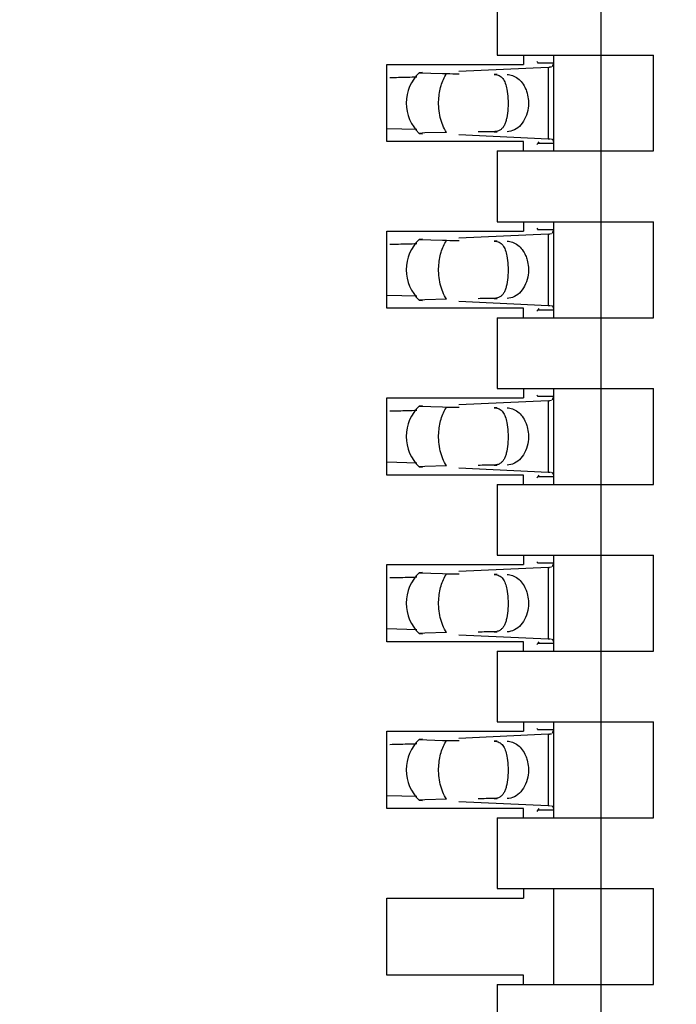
# Model space of a CAD drawing. Header units: inches. Extents: x 0 to 22, y 0 to 17.
# Tile 7 of 52: x 4.157 to 4.281, y 8.476 to 8.662. Entities that reach past the tile are written whole.
import ezdxf

# ---------------------------------------------------------------- set-up
doc = ezdxf.new("R2010")
doc.units = ezdxf.units.IN
doc.header["$LTSCALE"] = 1.21
doc.header["$MEASUREMENT"] = 0
doc.layers.get('0').update_dxf_attribs({"linetype": 'CONTINUOUS'})
doc.layers.add('DIMENSIONS', color=7, linetype='CONTINUOUS')
doc.styles.get("Standard").update_dxf_attribs({"font": 'txt', "width": 0.8})
doc.dimstyles.new('DIMSTYLE_1', dxfattribs={"dimtxt": 0.125, "dimasz": 0.18, "dimexe": 0.18, "dimexo": 0.0625, "dimgap": 0.09, "dimtad": 0, "dimtih": 1, "dimtoh": 1, "dimdec": 3, "dimzin": 4, "dimdsep": 46, "dimtxsty": 'STANDARD', "dimblk": '_FILLED', "dimblk1": '_FILLED', "dimblk2": '_FILLED', "dimcen": 0.09, "dimadec": 0, "dimazin": 0, "dimtp": 0.01, "dimtm": 0.01, "dimtfac": 1, "dimtdec": 3, "dimtofl": 0, "dimtmove": 0, "dimatfit": 3, "dimldrblk": '_FILLED', "dimfxl": 1, "dimtolj": 1, "dimtzin": 4, "dimarcsym": 0})

# ---------------------------------------------------------------- blocks, each defined once
blk = doc.blocks.new('*D4')
at = {"layer": 'DIMENSIONS', "color": 2, "linetype": 'CONTINUOUS'}
blk.add_line((4.453634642, 7.0576741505), (3.554734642, 7.0576741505), dxfattribs=at)
at = {"layer": 'DIMENSIONS', "color": 2, "linetype": 'CONTINUOUS', "insert": (3.492234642, 7.1201741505), "char_height": 0.125, "width": 1.525, "attachment_point": 3, "line_spacing_factor": 0.9}
blk.add_mtext('-4.822{\\Ftxt.shx;\\W1.000000;\\H0.125000; }[122.48]', dxfattribs=at)
blk = doc.blocks.new('_FILLED')
at = {"color": 0, "linetype": 'BYBLOCK'}
blk.add_solid([(0, 0), (-1, 0.1736111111), (-1, -0.1736111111)], dxfattribs=at)
blk = doc.blocks.new('*D5')
at = {"layer": 'DIMENSIONS', "color": 2, "linetype": 'CONTINUOUS'}
for p, q in [((4.0577810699, 6.9362306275), (3.9375, 6.75)), ((4.441734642, 6.9362306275), (4.0577810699, 6.9362306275)), ((3.9375, 6.75), (3.554734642, 6.75))]:
    blk.add_line(p, q, dxfattribs=at)
at = {"layer": 'DIMENSIONS', "color": 2, "linetype": 'CONTINUOUS', "insert": (3.492234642, 6.8125), "char_height": 0.125, "width": 1.525, "attachment_point": 3, "line_spacing_factor": 0.9}
blk.add_mtext('-4.943{\\Ftxt.shx;\\W1.000000;\\H0.125000; }[125.56]', dxfattribs=at)

msp = doc.modelspace()

# ---------------------------------------------------------------- linework, layer by layer
at = {"color": 7, "linetype": 'CONTINUOUS'}
for p, q in [((4.2667716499, 8.3053749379), (4.2667716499, 10.8770284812)), ((4.2470866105, 8.6687607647), (4.2470866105, 8.6553749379)), ((4.2470866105, 8.6553749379), (4.2766141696, 8.6553749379)), ((4.2520472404, 8.6553749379), (4.2520472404, 8.6536032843)), ((4.2577165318, 8.6538815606), (4.2547713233, 8.6538815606)), ((4.2577165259, 8.6538716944), (4.2574714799, 8.6531636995)), ((4.2577155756, 8.6539437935), (4.257716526, 8.653872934)), ((4.2577165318, 8.6553749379), (4.2577165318, 8.6372647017)), ((4.2766141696, 8.6372647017), (4.2766141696, 8.6553749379)), ((4.2262204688, 8.6536032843), (4.2520472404, 8.6536032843)), ((4.2262204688, 8.6390363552), (4.2262204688, 8.6536032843)), ((4.2329966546, 8.6521094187), (4.2323659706, 8.6520561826)), ((4.2323659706, 8.6520561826), (4.2367844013, 8.651897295)), ((4.2567496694, 8.6530624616), (4.2398665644, 8.6522780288)), ((4.2573293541, 8.653094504), (4.2569714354, 8.6530719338)), ((4.2367844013, 8.651897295), (4.2375311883, 8.6518848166)), ((4.2262310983, 8.6415063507), (4.2318955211, 8.6413659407)), ((4.2520472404, 8.6390363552), (4.2262204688, 8.6390363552)), ((4.2323659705, 8.640583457), (4.2329966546, 8.6405302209)), ((4.2334377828, 8.6406628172), (4.2323777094, 8.6405945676)), ((4.2375311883, 8.640754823), (4.2334377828, 8.6406628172)), ((4.2398665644, 8.6403616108), (4.2567496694, 8.6395771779)), ((4.2520472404, 8.6372647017), (4.2520472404, 8.6390363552)), ((4.2549872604, 8.6390109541), (4.2547713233, 8.6387580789)), ((4.2567496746, 8.6395789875), (4.2571647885, 8.6395564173)), ((4.2577016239, 8.6390038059), (4.2577165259, 8.6387679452)), ((4.2470866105, 8.6372647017), (4.2766141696, 8.6372647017)), ((4.2470866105, 8.6372647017), (4.2470866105, 8.6238788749)), ((4.2547713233, 8.6387580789), (4.2577165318, 8.6387580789)), ((4.257716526, 8.6387667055), (4.2577155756, 8.638695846)), ((4.2470866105, 8.6238788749), (4.2766141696, 8.6238788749)), ((4.2520472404, 8.6238788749), (4.2520472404, 8.6221072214)), ((4.2577165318, 8.6223854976), (4.2547713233, 8.6223854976)), ((4.2577165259, 8.6223756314), (4.2574714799, 8.6216676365)), ((4.2577155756, 8.6224477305), (4.257716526, 8.622376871)), ((4.2577165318, 8.6238788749), (4.2577165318, 8.6057686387)), ((4.2766141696, 8.6057686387), (4.2766141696, 8.6238788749)), ((4.2262204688, 8.6221072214), (4.2520472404, 8.6221072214)), ((4.2262204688, 8.6075402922), (4.2262204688, 8.6221072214)), ((4.2329966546, 8.6206133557), (4.2323659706, 8.6205601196)), ((4.2323659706, 8.6205601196), (4.2367844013, 8.620401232)), ((4.2367844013, 8.620401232), (4.2375311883, 8.6203887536)), ((4.2567496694, 8.6215663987), (4.2398665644, 8.6207819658)), ((4.2573293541, 8.621598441), (4.2569714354, 8.6215758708)), ((4.2262310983, 8.6100102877), (4.2318955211, 8.6098698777)), ((4.2375311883, 8.60925876), (4.2334377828, 8.6091667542)), ((4.2520472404, 8.6075402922), (4.2262204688, 8.6075402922)), ((4.2323659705, 8.609087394), (4.2329966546, 8.6090341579)), ((4.2334377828, 8.6091667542), (4.2323777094, 8.6090985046)), ((4.2398665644, 8.6088655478), (4.2567496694, 8.6080811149)), ((4.2520472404, 8.6057686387), (4.2520472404, 8.6075402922)), ((4.2549872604, 8.6075148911), (4.2547713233, 8.6072620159)), ((4.2567496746, 8.6080829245), (4.2571647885, 8.6080603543)), ((4.2577016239, 8.6075077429), (4.2577165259, 8.6072718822)), ((4.2470866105, 8.6057686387), (4.2766141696, 8.6057686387)), ((4.2470866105, 8.6057686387), (4.2470866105, 8.5923828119)), ((4.2547713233, 8.6072620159), (4.2577165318, 8.6072620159)), ((4.257716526, 8.6072706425), (4.2577155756, 8.6071997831)), ((4.2262204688, 8.5906111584), (4.2520472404, 8.5906111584)), ((4.2262204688, 8.5760442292), (4.2262204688, 8.5906111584)), ((4.2470866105, 8.5923828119), (4.2766141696, 8.5923828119)), ((4.2520472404, 8.5923828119), (4.2520472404, 8.5906111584)), ((4.2577165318, 8.5908894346), (4.2547713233, 8.5908894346)), ((4.2577165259, 8.5908795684), (4.2574714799, 8.5901715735)), ((4.2577155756, 8.5909516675), (4.257716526, 8.5908808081)), ((4.2577165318, 8.5923828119), (4.2577165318, 8.5742725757)), ((4.2766141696, 8.5742725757), (4.2766141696, 8.5923828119)), ((4.2329966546, 8.5891172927), (4.2323659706, 8.5890640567)), ((4.2323659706, 8.5890640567), (4.2367844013, 8.588905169)), ((4.2367844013, 8.588905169), (4.2375311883, 8.5888926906)), ((4.2567496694, 8.5900703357), (4.2398665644, 8.5892859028)), ((4.2573293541, 8.590102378), (4.2569714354, 8.5900798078)), ((4.2262310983, 8.5785142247), (4.2318955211, 8.5783738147)), ((4.2323659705, 8.577591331), (4.2329966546, 8.5775380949)), ((4.2334377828, 8.5776706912), (4.2323777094, 8.5776024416)), ((4.2375311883, 8.577762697), (4.2334377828, 8.5776706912)), ((4.2520472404, 8.5760442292), (4.2262204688, 8.5760442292)), ((4.2398665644, 8.5773694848), (4.2567496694, 8.5765850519)), ((4.2520472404, 8.5742725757), (4.2520472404, 8.5760442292)), ((4.2549872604, 8.5760188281), (4.2547713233, 8.5757659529)), ((4.2547713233, 8.5757659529), (4.2577165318, 8.5757659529)), ((4.2567496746, 8.5765868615), (4.2571647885, 8.5765642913)), ((4.2577016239, 8.5760116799), (4.2577165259, 8.5757758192)), ((4.257716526, 8.5757745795), (4.2577155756, 8.5757037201)), ((4.2470866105, 8.5742725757), (4.2766141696, 8.5742725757)), ((4.2470866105, 8.5742725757), (4.2470866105, 8.5608867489)), ((4.2470866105, 8.5608867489), (4.2766141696, 8.5608867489)), ((4.2520472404, 8.5608867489), (4.2520472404, 8.5591150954)), ((4.2577165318, 8.5608867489), (4.2577165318, 8.5427765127)), ((4.2766141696, 8.5427765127), (4.2766141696, 8.5608867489)), ((4.2262204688, 8.5591150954), (4.2520472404, 8.5591150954)), ((4.2262204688, 8.5445481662), (4.2262204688, 8.5591150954)), ((4.2577165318, 8.5593933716), (4.2547713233, 8.5593933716)), ((4.2577165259, 8.5593835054), (4.2574714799, 8.5586755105)), ((4.2577155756, 8.5594556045), (4.257716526, 8.5593847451)), ((4.2329966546, 8.5576212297), (4.2323659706, 8.5575679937)), ((4.2323659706, 8.5575679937), (4.2367844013, 8.557409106)), ((4.2367844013, 8.557409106), (4.2375311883, 8.5573966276)), ((4.2567496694, 8.5585742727), (4.2398665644, 8.5577898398)), ((4.2573293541, 8.558606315), (4.2569714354, 8.5585837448)), ((4.2262310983, 8.5470181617), (4.2318955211, 8.5468777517)), ((4.2323659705, 8.5460952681), (4.2329966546, 8.5460420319)), ((4.2334377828, 8.5461746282), (4.2323777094, 8.5461063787)), ((4.2375311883, 8.546266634), (4.2334377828, 8.5461746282)), ((4.2520472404, 8.5445481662), (4.2262204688, 8.5445481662)), ((4.2398665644, 8.5458734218), (4.2567496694, 8.5450889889)), ((4.2520472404, 8.5427765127), (4.2520472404, 8.5445481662)), ((4.2549872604, 8.5445227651), (4.2547713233, 8.54426989)), ((4.2547713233, 8.54426989), (4.2577165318, 8.54426989)), ((4.2567496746, 8.5450907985), (4.2571647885, 8.5450682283)), ((4.2577016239, 8.5445156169), (4.2577165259, 8.5442797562)), ((4.257716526, 8.5442785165), (4.2577155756, 8.5442076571)), ((4.2470866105, 8.5427765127), (4.2766141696, 8.5427765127)), ((4.2470866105, 8.5427765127), (4.2470866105, 8.5293906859)), ((4.2470866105, 8.5293906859), (4.2766141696, 8.5293906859)), ((4.2520472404, 8.5293906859), (4.2520472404, 8.5276190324)), ((4.2577165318, 8.5293906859), (4.2577165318, 8.5112804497)), ((4.2766141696, 8.5112804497), (4.2766141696, 8.5293906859)), ((4.2262204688, 8.5276190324), (4.2520472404, 8.5276190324)), ((4.2262204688, 8.5130521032), (4.2262204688, 8.5276190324)), ((4.2577165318, 8.5278973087), (4.2547713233, 8.5278973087)), ((4.2577165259, 8.5278874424), (4.2574714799, 8.5271794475)), ((4.2577155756, 8.5279595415), (4.257716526, 8.5278886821)), ((4.2329966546, 8.5261251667), (4.2323659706, 8.5260719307)), ((4.2323659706, 8.5260719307), (4.2367844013, 8.525913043)), ((4.2367844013, 8.525913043), (4.2375311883, 8.5259005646)), ((4.2567496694, 8.5270782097), (4.2398665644, 8.5262937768)), ((4.2573293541, 8.527110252), (4.2569714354, 8.5270876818)), ((4.2262310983, 8.5155220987), (4.2318955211, 8.5153816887)), ((4.2323659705, 8.5145992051), (4.2329966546, 8.5145459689)), ((4.2334377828, 8.5146785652), (4.2323777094, 8.5146103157)), ((4.2375311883, 8.514770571), (4.2334377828, 8.5146785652)), ((4.2398665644, 8.5143773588), (4.2567496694, 8.5135929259)), ((4.2520472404, 8.5130521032), (4.2262204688, 8.5130521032)), ((4.2520472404, 8.5112804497), (4.2520472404, 8.5130521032)), ((4.2549872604, 8.5130267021), (4.2547713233, 8.512773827)), ((4.2547713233, 8.512773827), (4.2577165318, 8.512773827)), ((4.2567496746, 8.5135947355), (4.2571647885, 8.5135721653)), ((4.2577016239, 8.5130195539), (4.2577165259, 8.5127836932)), ((4.257716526, 8.5127824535), (4.2577155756, 8.5127115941)), ((4.2470866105, 8.5112804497), (4.2766141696, 8.5112804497)), ((4.2470866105, 8.5112804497), (4.2470866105, 8.4978946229)), ((4.2470866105, 8.4978946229), (4.2766141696, 8.4978946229)), ((4.2520472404, 8.4978946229), (4.2520472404, 8.4961229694)), ((4.2577165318, 8.4978946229), (4.2577165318, 8.4797843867)), ((4.2766141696, 8.4797843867), (4.2766141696, 8.4978946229)), ((4.2262204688, 8.4961229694), (4.2520472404, 8.4961229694)), ((4.2262204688, 8.4815560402), (4.2262204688, 8.4961229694)), ((4.2520472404, 8.4815560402), (4.2262204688, 8.4815560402)), ((4.2520472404, 8.4797843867), (4.2520472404, 8.4815560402)), ((4.2470866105, 8.4797843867), (4.2766141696, 8.4797843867)), ((4.2470866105, 8.4797843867), (4.2470866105, 8.4663985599))]:
    msp.add_line(p, q, dxfattribs=at)
at = {"color": 9, "linetype": 'CONTINUOUS'}
for p, q in [((4.2567496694, 8.6530624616), (4.2567496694, 8.6395771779)), ((4.2470866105, 8.6517332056), (4.2465068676, 8.6517332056)), ((4.2465068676, 8.640906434), (4.2470866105, 8.640906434)), ((4.2567496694, 8.6215663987), (4.2567496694, 8.6080811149)), ((4.2470866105, 8.6202371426), (4.2465068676, 8.6202371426)), ((4.2465068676, 8.609410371), (4.2470866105, 8.609410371)), ((4.2470866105, 8.5887410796), (4.2465068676, 8.5887410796)), ((4.2567496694, 8.5900703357), (4.2567496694, 8.5765850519)), ((4.2465068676, 8.577914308), (4.2470866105, 8.577914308)), ((4.2470866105, 8.5572450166), (4.2465068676, 8.5572450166)), ((4.2567496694, 8.5585742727), (4.2567496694, 8.5450889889)), ((4.2465068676, 8.546418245), (4.2470866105, 8.546418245)), ((4.2470866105, 8.5257489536), (4.2465068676, 8.5257489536)), ((4.2567496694, 8.5270782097), (4.2567496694, 8.5135929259)), ((4.2465068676, 8.514922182), (4.2470866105, 8.514922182))]:
    msp.add_line(p, q, dxfattribs=at)
at = {"color": 7, "linetype": 'CONTINUOUS'}
for centre, radius, start, end in [((4.2377598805, 8.6463198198), 0.0078740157, 133.2376953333, 226.7623047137), ((4.255193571, 8.6858400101), 0.0328162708, 272.7179069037, 273.1055942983), ((4.2163025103, 9.1790686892), 0.5280282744, 271.1421004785, 271.497255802), ((4.2239819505, 8.8889813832), 0.2378393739, 271.4738626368, 271.9067402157), ((4.2377598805, 8.6148237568), 0.0078740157, 133.2376953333, 226.7623047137), ((4.255193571, 8.6543439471), 0.0328162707, 272.717906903, 273.1055942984), ((4.2163025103, 9.1475726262), 0.5280282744, 271.1421004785, 271.497255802), ((4.2239819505, 8.8574853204), 0.2378393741, 271.4738626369, 271.9067402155), ((4.2377598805, 8.5833276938), 0.0078740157, 133.2376953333, 226.7623047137), ((4.255193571, 8.6228478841), 0.0328162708, 272.7179069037, 273.1055942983), ((4.2163025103, 9.1160765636), 0.5280282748, 271.1421004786, 271.4972558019), ((4.2239819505, 8.8259892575), 0.2378393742, 271.473862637, 271.9067402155), ((4.2377598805, 8.5518316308), 0.0078740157, 133.2376953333, 226.7623047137), ((4.255193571, 8.5913518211), 0.0328162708, 272.7179069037, 273.1055942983), ((4.2163025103, 9.0845805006), 0.5280282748, 271.1421004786, 271.4972558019), ((4.2239819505, 8.7944931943), 0.2378393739, 271.4738626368, 271.9067402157), ((4.2377598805, 8.5203355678), 0.0078740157, 133.2376953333, 226.7623047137), ((4.255193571, 8.5598557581), 0.0328162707, 272.7179069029, 273.1055942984), ((4.2163025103, 9.0530844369), 0.528028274, 271.1421004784, 271.4972558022), ((4.2239819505, 8.7629971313), 0.2378393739, 271.4738626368, 271.9067402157)]:
    msp.add_arc(centre, radius, start, end, dxfattribs=at)
for centre, major_axis, ratio, start_param, end_param in [((4.255909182, 8.664902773), (0, 0.0118110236), 0.2679491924, -3.5686741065, -3.5093685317), ((4.5741666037, 8.6463198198), (0.4711895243, -0.0078735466), 0.0001824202, -2.366612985, -2.3595019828), ((4.5741666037, 8.6463198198), (0.4711895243, 0.0078735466), 0.0001824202, 2.3397535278, 2.3486684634), ((4.255909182, 8.6277368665), (-0, 0.0118110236), 0.2679491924, 0.3677758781, 0.4270810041), ((4.255909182, 8.63340671), (-0, 0.0118110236), 0.2679491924, -3.5686741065, -3.5093685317), ((4.5741666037, 8.6148237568), (0.4711895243, -0.0078735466), 0.0001824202, -2.366612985, -2.3595019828), ((4.5741666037, 8.6148237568), (0.4711895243, 0.0078735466), 0.0001824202, 2.3397535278, 2.3486684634), ((4.255909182, 8.5962408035), (-0, 0.0118110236), 0.2679491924, 0.3677758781, 0.4270810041), ((4.255909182, 8.601910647), (0, 0.0118110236), 0.2679491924, -3.5686741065, -3.5093685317), ((4.5741666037, 8.5833276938), (0.4711895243, -0.0078735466), 0.0001824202, -2.366612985, -2.3595019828), ((4.5741666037, 8.5833276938), (0.4711895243, 0.0078735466), 0.0001824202, 2.3397535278, 2.3486684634), ((4.255909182, 8.5647447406), (0, 0.0118110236), 0.2679491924, 0.3677758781, 0.4270810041), ((4.255909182, 8.570414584), (0, 0.0118110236), 0.2679491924, -3.5686741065, -3.5093685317), ((4.5741666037, 8.5518316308), (0.4711895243, -0.0078735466), 0.0001824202, -2.366612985, -2.3595019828), ((4.5741666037, 8.5518316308), (0.4711895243, 0.0078735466), 0.0001824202, 2.3397535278, 2.3486684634), ((4.255909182, 8.5332486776), (-0, 0.0118110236), 0.2679491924, 0.3677758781, 0.4270810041), ((4.255909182, 8.538918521), (0, 0.0118110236), 0.2679491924, -3.5686741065, -3.5093685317), ((4.5741666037, 8.5203355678), (0.4711895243, -0.0078735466), 0.0001824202, -2.366612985, -2.3595019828), ((4.5741666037, 8.5203355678), (0.4711895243, 0.0078735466), 0.0001824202, 2.3397535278, 2.3486684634), ((4.255909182, 8.5017526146), (-0, 0.0118110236), 0.2679491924, 0.3677758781, 0.4270810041)]:
    msp.add_ellipse(centre, major_axis=major_axis, ratio=ratio, start_param=start_param, end_param=end_param, dxfattribs=at)
at = {"color": 9, "linetype": 'CONTINUOUS'}
for points, knots in [([(4.2360418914, 8.6469372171), (4.2360883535, 8.6478412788), (4.2363712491, 8.6495717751), (4.2370766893, 8.6511885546), (4.2375311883, 8.6518848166)], [0, 0, 0, 0, 0.5212411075, 1, 1, 1, 1]), ([(4.2375311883, 8.640754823), (4.2369700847, 8.641614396), (4.2361673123, 8.6436546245), (4.2359844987, 8.6458204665), (4.2360418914, 8.6469372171)], [0, 0, 0, 0, 0.4786163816, 1, 1, 1, 1]), ([(4.2360418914, 8.6154411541), (4.2360883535, 8.6163452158), (4.2363712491, 8.6180757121), (4.2370766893, 8.6196924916), (4.2375311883, 8.6203887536)], [0, 0, 0, 0, 0.5212411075, 1, 1, 1, 1]), ([(4.2375311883, 8.60925876), (4.2369700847, 8.610118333), (4.2361673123, 8.6121585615), (4.2359844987, 8.6143244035), (4.2360418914, 8.6154411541)], [0, 0, 0, 0, 0.4786163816, 1, 1, 1, 1]), ([(4.2360418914, 8.5839450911), (4.2360883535, 8.5848491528), (4.2363712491, 8.5865796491), (4.2370766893, 8.5881964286), (4.2375311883, 8.5888926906)], [0, 0, 0, 0, 0.5212411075, 1, 1, 1, 1]), ([(4.2375311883, 8.577762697), (4.2369700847, 8.57862227), (4.2361673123, 8.5806624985), (4.2359844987, 8.5828283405), (4.2360418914, 8.5839450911)], [0, 0, 0, 0, 0.4786163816, 1, 1, 1, 1]), ([(4.2360418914, 8.5524490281), (4.2360883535, 8.5533530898), (4.2363712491, 8.5550835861), (4.2370766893, 8.5567003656), (4.2375311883, 8.5573966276)], [0, 0, 0, 0, 0.5212411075, 1, 1, 1, 1]), ([(4.2375311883, 8.546266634), (4.2369700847, 8.547126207), (4.2361673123, 8.5491664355), (4.2359844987, 8.5513322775), (4.2360418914, 8.5524490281)], [0, 0, 0, 0, 0.4786163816, 1, 1, 1, 1]), ([(4.2360418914, 8.5209529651), (4.2360883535, 8.5218570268), (4.2363712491, 8.5235875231), (4.2370766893, 8.5252043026), (4.2375311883, 8.5259005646)], [0, 0, 0, 0, 0.5212411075, 1, 1, 1, 1]), ([(4.2375311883, 8.514770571), (4.2369700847, 8.515630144), (4.2361673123, 8.5176703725), (4.2359844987, 8.5198362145), (4.2360418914, 8.5209529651)], [0, 0, 0, 0, 0.4786163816, 1, 1, 1, 1])]:
    msp.add_open_spline(points, degree=3, knots=knots, dxfattribs=at)
at = {"color": 7, "linetype": 'CONTINUOUS'}
for points, knots in [([(4.2465068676, 8.6517332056), (4.2468395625, 8.6517275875), (4.2473355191, 8.6516332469), (4.2478665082, 8.6512788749), (4.24817979, 8.6509402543), (4.248433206, 8.6505305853), (4.2487196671, 8.6498679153), (4.2488547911, 8.649318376), (4.2489267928, 8.6489343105)], [0, 0, 0, 0, 0.246021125, 0.3565709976, 0.4674902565, 0.584442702, 0.7110848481, 1, 1, 1, 1]), ([(4.2489568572, 8.6517332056), (4.2493132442, 8.6517272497), (4.2500461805, 8.6515850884), (4.2510407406, 8.6510121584), (4.2518803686, 8.6501308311), (4.2522924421, 8.6494006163), (4.2524629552, 8.6490065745)], [0, 0, 0, 0, 0.2285254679, 0.4679518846, 0.7247253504, 1, 1, 1, 1]), ([(4.2489267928, 8.6489343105), (4.2490345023, 8.6483597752), (4.2491562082, 8.6471492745), (4.2491521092, 8.6459346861), (4.2491149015, 8.645307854)], [0, 0, 0, 0, 0.4821064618, 1, 1, 1, 1]), ([(4.2524629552, 8.6490065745), (4.2525821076, 8.6487312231), (4.2529852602, 8.6475719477), (4.2530633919, 8.6463047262), (4.2529420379, 8.6453876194)], [0, 0, 0, 0, 0.2448939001, 1, 1, 1, 1]), ([(4.2491149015, 8.645307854), (4.2490800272, 8.6447203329), (4.2489879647, 8.6438776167), (4.24872978, 8.6428359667), (4.2484827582, 8.6421913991), (4.2481570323, 8.6416521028), (4.2477223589, 8.6412312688), (4.2471561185, 8.6409642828), (4.2467307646, 8.6409102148), (4.2465068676, 8.640906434)], [0, 0, 0, 0, 0.3111597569, 0.4460927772, 0.566488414, 0.6748242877, 0.776716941, 0.8816123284, 1, 1, 1, 1]), ([(4.2529420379, 8.6453876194), (4.2528625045, 8.6447865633), (4.2525577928, 8.6436379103), (4.2516674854, 8.6421758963), (4.2504305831, 8.6411725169), (4.2494334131, 8.6409143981), (4.2489568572, 8.640906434)], [0, 0, 0, 0, 0.28045492, 0.5418465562, 0.779528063, 1, 1, 1, 1]), ([(4.2573293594, 8.6395469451), (4.2573794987, 8.6395313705), (4.257476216, 8.6394846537), (4.2576375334, 8.6393122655), (4.2576846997, 8.6391292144), (4.2577016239, 8.6390038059)], [0, 0, 0, 0, 0.2267990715, 0.4533532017, 1, 1, 1, 1]), ([(4.2465068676, 8.6202371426), (4.2468395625, 8.6202315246), (4.2473355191, 8.6201371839), (4.2478665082, 8.6197828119), (4.24817979, 8.6194441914), (4.248433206, 8.6190345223), (4.2487196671, 8.6183718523), (4.2488547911, 8.617822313), (4.2489267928, 8.6174382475)], [0, 0, 0, 0, 0.246021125, 0.3565709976, 0.4674902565, 0.584442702, 0.7110848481, 1, 1, 1, 1]), ([(4.2489568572, 8.6202371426), (4.2493132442, 8.6202311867), (4.2500461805, 8.6200890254), (4.2510407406, 8.6195160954), (4.2518803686, 8.6186347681), (4.2522924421, 8.6179045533), (4.2524629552, 8.6175105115)], [0, 0, 0, 0, 0.2285254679, 0.4679518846, 0.7247253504, 1, 1, 1, 1]), ([(4.2489267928, 8.6174382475), (4.2490345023, 8.6168637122), (4.2491562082, 8.6156532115), (4.2491521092, 8.6144386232), (4.2491149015, 8.613811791)], [0, 0, 0, 0, 0.4821064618, 1, 1, 1, 1]), ([(4.2524629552, 8.6175105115), (4.2525821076, 8.6172351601), (4.2529852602, 8.6160758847), (4.2530633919, 8.6148086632), (4.2529420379, 8.6138915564)], [0, 0, 0, 0, 0.2448939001, 1, 1, 1, 1]), ([(4.2491149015, 8.613811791), (4.2490800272, 8.61322427), (4.2489879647, 8.6123815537), (4.24872978, 8.6113399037), (4.2484827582, 8.6106953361), (4.2481570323, 8.6101560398), (4.2477223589, 8.6097352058), (4.2471561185, 8.6094682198), (4.2467307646, 8.6094141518), (4.2465068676, 8.609410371)], [0, 0, 0, 0, 0.3111597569, 0.4460927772, 0.566488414, 0.6748242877, 0.776716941, 0.8816123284, 1, 1, 1, 1]), ([(4.2529420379, 8.6138915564), (4.2528625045, 8.6132905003), (4.2525577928, 8.6121418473), (4.2516674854, 8.6106798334), (4.2504305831, 8.6096764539), (4.2494334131, 8.6094183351), (4.2489568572, 8.609410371)], [0, 0, 0, 0, 0.28045492, 0.5418465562, 0.779528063, 1, 1, 1, 1]), ([(4.2573293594, 8.6080508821), (4.2573794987, 8.6080353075), (4.257476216, 8.6079885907), (4.2576375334, 8.6078162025), (4.2576846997, 8.6076331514), (4.2577016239, 8.6075077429)], [0, 0, 0, 0, 0.2267990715, 0.4533532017, 1, 1, 1, 1]), ([(4.2465068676, 8.5887410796), (4.2468395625, 8.5887354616), (4.2473355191, 8.5886411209), (4.2478665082, 8.588286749), (4.24817979, 8.5879481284), (4.248433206, 8.5875384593), (4.2487196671, 8.5868757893), (4.2488547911, 8.58632625), (4.2489267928, 8.5859421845)], [0, 0, 0, 0, 0.246021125, 0.3565709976, 0.4674902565, 0.584442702, 0.7110848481, 1, 1, 1, 1]), ([(4.2489568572, 8.5887410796), (4.2493132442, 8.5887351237), (4.2500461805, 8.5885929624), (4.2510407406, 8.5880200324), (4.2518803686, 8.5871387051), (4.2522924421, 8.5864084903), (4.2524629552, 8.5860144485)], [0, 0, 0, 0, 0.2285254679, 0.4679518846, 0.7247253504, 1, 1, 1, 1]), ([(4.2489267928, 8.5859421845), (4.2490345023, 8.5853676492), (4.2491562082, 8.5841571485), (4.2491521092, 8.5829425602), (4.2491149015, 8.582315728)], [0, 0, 0, 0, 0.4821064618, 1, 1, 1, 1]), ([(4.2524629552, 8.5860144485), (4.2525821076, 8.5857390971), (4.2529852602, 8.5845798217), (4.2530633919, 8.5833126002), (4.2529420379, 8.5823954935)], [0, 0, 0, 0, 0.2448939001, 1, 1, 1, 1]), ([(4.2491149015, 8.582315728), (4.2490800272, 8.581728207), (4.2489879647, 8.5808854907), (4.24872978, 8.5798438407), (4.2484827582, 8.5791992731), (4.2481570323, 8.5786599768), (4.2477223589, 8.5782391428), (4.2471561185, 8.5779721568), (4.2467307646, 8.5779180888), (4.2465068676, 8.577914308)], [0, 0, 0, 0, 0.3111597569, 0.4460927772, 0.566488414, 0.6748242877, 0.776716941, 0.8816123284, 1, 1, 1, 1]), ([(4.2529420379, 8.5823954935), (4.2528625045, 8.5817944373), (4.2525577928, 8.5806457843), (4.2516674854, 8.5791837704), (4.2504305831, 8.5781803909), (4.2494334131, 8.5779222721), (4.2489568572, 8.577914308)], [0, 0, 0, 0, 0.28045492, 0.5418465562, 0.779528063, 1, 1, 1, 1]), ([(4.2573293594, 8.5765548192), (4.2573794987, 8.5765392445), (4.257476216, 8.5764925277), (4.2576375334, 8.5763201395), (4.2576846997, 8.5761370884), (4.2577016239, 8.5760116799)], [0, 0, 0, 0, 0.2267990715, 0.4533532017, 1, 1, 1, 1]), ([(4.2465068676, 8.5572450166), (4.2468395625, 8.5572393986), (4.2473355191, 8.557145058), (4.2478665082, 8.556790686), (4.24817979, 8.5564520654), (4.248433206, 8.5560423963), (4.2487196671, 8.5553797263), (4.2488547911, 8.554830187), (4.2489267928, 8.5544461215)], [0, 0, 0, 0, 0.246021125, 0.3565709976, 0.4674902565, 0.584442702, 0.7110848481, 1, 1, 1, 1]), ([(4.2489568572, 8.5572450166), (4.2493132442, 8.5572390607), (4.2500461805, 8.5570968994), (4.2510407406, 8.5565239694), (4.2518803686, 8.5556426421), (4.2522924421, 8.5549124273), (4.2524629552, 8.5545183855)], [0, 0, 0, 0, 0.2285254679, 0.4679518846, 0.7247253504, 1, 1, 1, 1]), ([(4.2489267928, 8.5544461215), (4.2490345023, 8.5538715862), (4.2491562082, 8.5526610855), (4.2491521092, 8.5514464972), (4.2491149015, 8.550819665)], [0, 0, 0, 0, 0.4821064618, 1, 1, 1, 1]), ([(4.2524629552, 8.5545183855), (4.2525821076, 8.5542430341), (4.2529852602, 8.5530837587), (4.2530633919, 8.5518165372), (4.2529420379, 8.5508994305)], [0, 0, 0, 0, 0.2448939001, 1, 1, 1, 1]), ([(4.2491149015, 8.550819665), (4.2490800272, 8.550232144), (4.2489879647, 8.5493894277), (4.24872978, 8.5483477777), (4.2484827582, 8.5477032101), (4.2481570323, 8.5471639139), (4.2477223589, 8.5467430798), (4.2471561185, 8.5464760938), (4.2467307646, 8.5464220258), (4.2465068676, 8.546418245)], [0, 0, 0, 0, 0.3111597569, 0.4460927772, 0.566488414, 0.6748242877, 0.776716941, 0.8816123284, 1, 1, 1, 1]), ([(4.2529420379, 8.5508994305), (4.2528625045, 8.5502983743), (4.2525577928, 8.5491497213), (4.2516674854, 8.5476877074), (4.2504305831, 8.5466843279), (4.2494334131, 8.5464262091), (4.2489568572, 8.546418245)], [0, 0, 0, 0, 0.28045492, 0.5418465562, 0.779528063, 1, 1, 1, 1]), ([(4.2573293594, 8.5450587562), (4.2573794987, 8.5450431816), (4.257476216, 8.5449964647), (4.2576375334, 8.5448240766), (4.2576846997, 8.5446410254), (4.2577016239, 8.5445156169)], [0, 0, 0, 0, 0.2267990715, 0.4533532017, 1, 1, 1, 1]), ([(4.2465068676, 8.5257489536), (4.2468395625, 8.5257433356), (4.2473355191, 8.525648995), (4.2478665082, 8.525294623), (4.24817979, 8.5249560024), (4.248433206, 8.5245463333), (4.2487196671, 8.5238836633), (4.2488547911, 8.523334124), (4.2489267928, 8.5229500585)], [0, 0, 0, 0, 0.246021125, 0.3565709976, 0.4674902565, 0.584442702, 0.7110848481, 1, 1, 1, 1]), ([(4.2489568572, 8.5257489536), (4.2493132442, 8.5257429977), (4.2500461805, 8.5256008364), (4.2510407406, 8.5250279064), (4.2518803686, 8.5241465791), (4.2522924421, 8.5234163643), (4.2524629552, 8.5230223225)], [0, 0, 0, 0, 0.2285254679, 0.4679518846, 0.7247253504, 1, 1, 1, 1]), ([(4.2489267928, 8.5229500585), (4.2490345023, 8.5223755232), (4.2491562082, 8.5211650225), (4.2491521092, 8.5199504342), (4.2491149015, 8.519323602)], [0, 0, 0, 0, 0.4821064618, 1, 1, 1, 1]), ([(4.2524629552, 8.5230223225), (4.2525821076, 8.5227469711), (4.2529852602, 8.5215876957), (4.2530633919, 8.5203204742), (4.2529420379, 8.5194033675)], [0, 0, 0, 0, 0.2448939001, 1, 1, 1, 1]), ([(4.2491149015, 8.519323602), (4.2490800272, 8.518736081), (4.2489879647, 8.5178933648), (4.24872978, 8.5168517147), (4.2484827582, 8.5162071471), (4.2481570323, 8.5156678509), (4.2477223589, 8.5152470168), (4.2471561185, 8.5149800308), (4.2467307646, 8.5149259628), (4.2465068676, 8.514922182)], [0, 0, 0, 0, 0.3111597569, 0.4460927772, 0.566488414, 0.6748242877, 0.776716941, 0.8816123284, 1, 1, 1, 1]), ([(4.2529420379, 8.5194033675), (4.2528625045, 8.5188023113), (4.2525577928, 8.5176536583), (4.2516674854, 8.5161916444), (4.2504305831, 8.5151882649), (4.2494334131, 8.5149301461), (4.2489568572, 8.514922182)], [0, 0, 0, 0, 0.28045492, 0.5418465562, 0.779528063, 1, 1, 1, 1]), ([(4.2573293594, 8.5135626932), (4.2573794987, 8.5135471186), (4.257476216, 8.5135004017), (4.2576375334, 8.5133280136), (4.2576846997, 8.5131449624), (4.2577016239, 8.5130195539)], [0, 0, 0, 0, 0.2267990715, 0.4533532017, 1, 1, 1, 1])]:
    msp.add_open_spline(points, degree=3, knots=knots, dxfattribs=at)

# ---------------------------------------------------------------- dimensions: what is measured, and where the dimension line sits
at = {"layer": 'DIMENSIONS', "color": 2, "linetype": 'CONTINUOUS'}
for feature_location, offset, origin, picture, middle in [((4.453634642, 7.0576741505), (-0.8988999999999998, 0), (4.516134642, 11.8796741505), '*D4', (2.479734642, 7.0576741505)), ((4.441734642, 6.9362306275), (-0.887, -0.18623062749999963), (4.504234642, 11.8796741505), '*D5', (2.479734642, 6.75))]:
    dim = msp.add_ordinate_dim(feature_location=feature_location, offset=offset, dtype=0, origin=origin, text='-<>', dimstyle='DIMSTYLE_1', dxfattribs=at)
    dim.commit()
    dim.dimension.update_dxf_attribs({"geometry": picture, "text_midpoint": middle})

doc.saveas('drawing.dxf')
